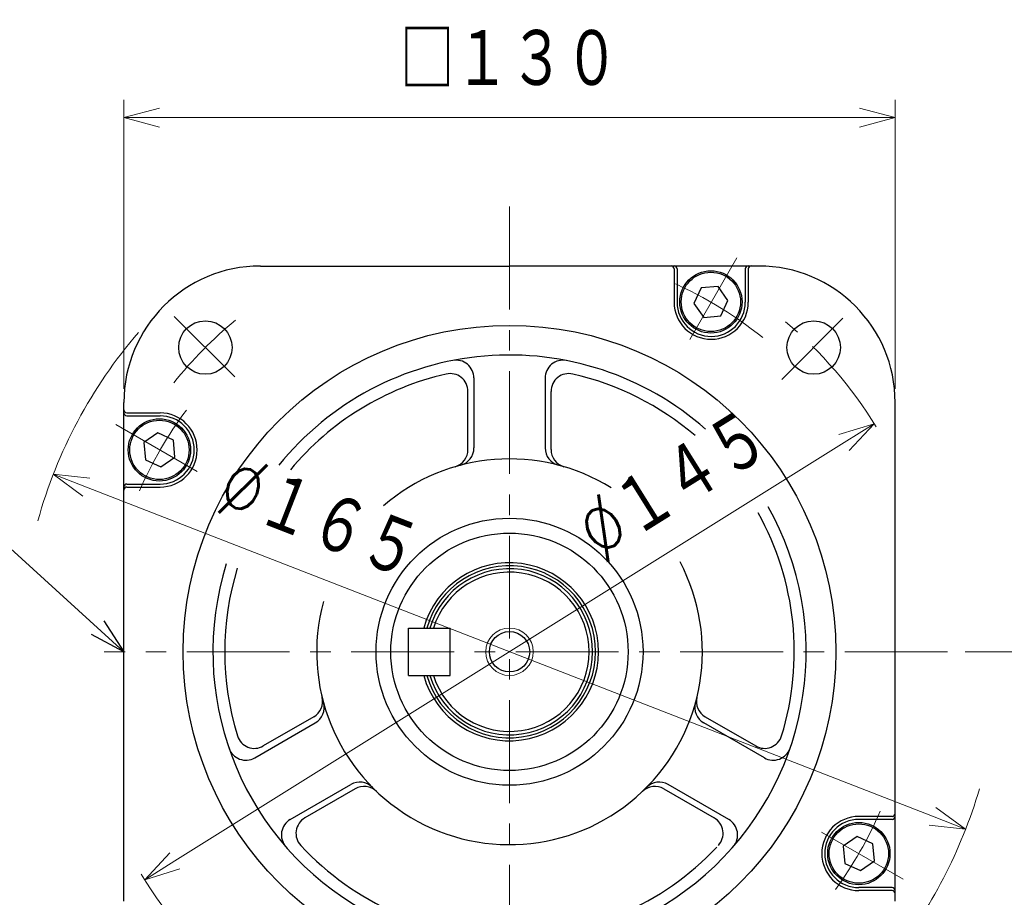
# Model space of a CAD drawing. Header units: millimetres. Extents: x 0 to 1300, y 0 to 891.
# Tile 146 of 148: x 812 to 978, y 559 to 707. Entities that reach past the tile are written whole.
import ezdxf

# ---------------------------------------------------------------- set-up
doc = ezdxf.new("R2010")
doc.units = ezdxf.units.MM
doc.header["$LTSCALE"] = 0.545669
doc.linetypes.add('CENTER', pattern=[50.8, 31.75, -6.35, 6.35, -6.35])
doc.layers.add('NoLayerName_001', color=7, linetype='Continuous')
doc.styles.get("Standard").update_dxf_attribs({"font": 'txt', "bigfont": 'extfont2'})
doc.dimstyles.get("Standard").update_dxf_attribs({"dimtxt": 2.5, "dimasz": 2.5, "dimexe": 1, "dimexo": 1, "dimtad": 1, "dimdec": 3, "dimzin": 0, "dimdsep": 46, "dimtxsty": 'Standard', "dimcen": 2.5, "dimadec": 3, "dimazin": 0, "dimtfac": 0.75, "dimtdec": 3, "dimtmove": 0, "dimatfit": 3, "dimfxl": 1, "dimarcsym": 0})

# ---------------------------------------------------------------- blocks, each defined once
blk = doc.blocks.new('_OPEN30')
at = {"color": 0, "linetype": 'ByBlock', "lineweight": -2}
for p, q in [((-1, 0.267949), (0, 0)), ((0, 0), (-1, -0.267949)), ((0, 0), (-1, 0))]:
    blk.add_line(p, q, dxfattribs=at)
blk = doc.blocks.new('*D42')
at = {"layer": 'Defpoints', "color": 0}
for p in [(829.99, 690), (829.99, 641.31), (959.99, 641.31)]:
    blk.add_point(p, dxfattribs=at)
at = {"layer": 'NoLayerName_001', "color": 0, "linetype": 'Continuous', "lineweight": 13}
for p, q in [((829.99, 644.31), (829.99, 693)), ((959.99, 644.31), (959.99, 693)), ((953.99, 690), (835.99, 690))]:
    blk.add_line(p, q, dxfattribs=at)
at = {"layer": 'NoLayerName_001', "color": 0, "lineweight": 13, "xscale": 6, "yscale": 6, "zscale": 6, "rotation": 180}
blk.add_blockref('_OPEN30', (829.99, 690), dxfattribs=at)
at = {"layer": 'NoLayerName_001', "color": 0, "lineweight": 13, "xscale": 6, "yscale": 6, "zscale": 6}
blk.add_blockref('_OPEN30', (959.99, 690), dxfattribs=at)
at = {"layer": 'NoLayerName_001', "color": 0, "lineweight": 13, "insert": (894.99, 699.76), "char_height": 10.5, "attachment_point": 5}
blk.add_mtext('\\W0.8000;□１３０', dxfattribs=at)
blk = doc.blocks.new('*D43')
at = {"layer": 'Defpoints', "color": 0}
for p in [(818.1, 629.91), (971.88, 570.1)]:
    blk.add_point(p, dxfattribs=at)
at = {"layer": 'NoLayerName_001', "color": 0, "linetype": 'Continuous', "lineweight": 13}
blk.add_line((823.7, 627.73), (966.29, 572.28), dxfattribs=at)
at = {"layer": 'NoLayerName_001', "color": 0, "lineweight": 13, "xscale": 6, "yscale": 6, "zscale": 6}
for p, rotation in [((818.1, 629.91), 158.7494944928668), ((971.88, 570.1), 338.7494944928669)]:
    blk.add_blockref('_OPEN30', p, dxfattribs=dict(at, rotation=rotation))
at = {"layer": 'NoLayerName_001', "color": 0, "lineweight": 13, "insert": (862.98, 622.44), "char_height": 10.5, "attachment_point": 5, "rotation": 338.7495}
blk.add_mtext('\\W0.8000;%%c１６５', dxfattribs=at)
blk = doc.blocks.new('*D44')
at = {"layer": 'Defpoints', "color": 0}
for p in [(956.47, 638.43), (833.51, 561.58)]:
    blk.add_point(p, dxfattribs=at)
at = {"layer": 'NoLayerName_001', "color": 0, "linetype": 'Continuous', "lineweight": 13}
blk.add_line((951.39, 635.25), (838.6, 564.76), dxfattribs=at)
at = {"layer": 'NoLayerName_001', "color": 0, "lineweight": 13, "xscale": 6, "yscale": 6, "zscale": 6}
for p, rotation in [((956.47, 638.43), 32.00538320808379), ((833.51, 561.58), 212.0053832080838)]:
    blk.add_blockref('_OPEN30', p, dxfattribs=dict(at, rotation=rotation))
at = {"layer": 'NoLayerName_001', "color": 0, "lineweight": 13, "insert": (922.56, 628.17), "char_height": 10.5, "attachment_point": 5, "rotation": 32.0054}
blk.add_mtext('\\W0.8000;%%c１４５', dxfattribs=at)
blk = doc.blocks.new('*D60')
at = {"layer": 'Defpoints', "color": 0}
for p in [(968.82, 600), (906, 464.6), (981.87, 464.6)]:
    blk.add_point(p, dxfattribs=at)
at = {"layer": 'NoLayerName_001', "color": 0, "linetype": 'Continuous', "lineweight": 13}
for p, q in [((971.82, 600), (984.87, 600)), ((981.87, 594), (981.87, 470.6)), ((909, 464.6), (984.87, 464.6))]:
    blk.add_line(p, q, dxfattribs=at)
at = {"layer": 'NoLayerName_001', "color": 0, "lineweight": 13, "xscale": 6, "yscale": 6, "zscale": 6}
for p, rotation in [((981.87, 600), 90), ((981.87, 464.6), 270)]:
    blk.add_blockref('_OPEN30', p, dxfattribs=dict(at, rotation=rotation))
at = {"layer": 'NoLayerName_001', "color": 0, "lineweight": 13, "insert": (972.57, 530.66), "char_height": 10.5, "attachment_point": 5, "rotation": 90}
blk.add_mtext('\\W0.8000;１３６', dxfattribs=at)
blk = doc.blocks.new('ETC_0001')
at = {"color": 7, "linetype": 'Continuous', "lineweight": 25}
for p, q in [((2.36, 5.75), (0, 4.1)), ((4.98, 4.53), (2.36, 5.75)), ((0, 4.1), (0.25, 1.22)), ((5.23, 1.66), (4.98, 4.53)), ((0.25, 1.22), (2.87, 0)), ((2.87, 0), (5.23, 1.66))]:
    blk.add_line(p, q, dxfattribs=at)
blk = doc.blocks.new('ETC_0002')
at = {"color": 7, "linetype": 'Continuous', "lineweight": 25}
for p, q in [((1.22, 4.98), (0, 2.36)), ((4.1, 5.23), (1.22, 4.98)), ((5.75, 2.87), (4.1, 5.23)), ((0, 2.36), (1.66, 0)), ((4.53, 0.25), (5.75, 2.87)), ((1.66, 0), (4.53, 0.25))]:
    blk.add_line(p, q, dxfattribs=at)
blk = doc.blocks.new('ETC_0003')
at = {"color": 7, "linetype": 'Continuous', "lineweight": 25}
for p, q in [((2.36, 5.75), (0, 4.1)), ((4.98, 4.53), (2.36, 5.75)), ((0, 4.1), (0.25, 1.22)), ((5.23, 1.66), (4.98, 4.53)), ((0.25, 1.22), (2.87, 0)), ((2.87, 0), (5.23, 1.66))]:
    blk.add_line(p, q, dxfattribs=at)

msp = doc.modelspace()

# ---------------------------------------------------------------- linework, layer by layer
at = {"layer": 'NoLayerName_001', "color": 4, "linetype": 'CENTER', "lineweight": 13}
for p, q in [((895, 675), (895, 450)), ((925.37222507, 652.62102404), (933.31237012, 666.37375862)), ((848.67743534, 646.32356466), (838.49677843, 656.50422157)), ((940.88449301, 645.88549301), (951.18445449, 656.18545449)), ((842.37743858, 630.38189487), (828.624704, 638.32203992)), ((968.81931393, 600), (826.68466412, 600)), ((947.61135424, 569.62623754), (961.36408882, 561.6860925))]:
    msp.add_line(p, q, dxfattribs=at)
at = {"layer": 'NoLayerName_001', "color": 7, "linetype": 'Continuous', "lineweight": 25}
for p, q in [((853, 665), (895, 665)), ((937, 665), (895, 665)), ((922.74578055, 664.50558555), (922.74578055, 658.89531147)), ((923.24578055, 664.50558555), (923.24578055, 658.89531147)), ((934.74578055, 664.50558555), (934.74578055, 658.89531147)), ((935.24578055, 664.50558555), (935.24578055, 658.89531147)), ((889, 646.13025038), (889, 634.34020967)), ((901, 646.13025038), (901, 634.34020967)), ((888, 634.06244266), (888, 643.87482194)), ((902, 634.06244266), (902, 643.87482194)), ((830, 558), (830, 642)), ((960, 558), (960, 642)), ((830.49287707, 640.25545034), (836.10315115, 640.25545034)), ((830.49287707, 639.75545034), (836.10315115, 639.75545034)), ((830.49287707, 628.25545034), (836.10315115, 628.25545034)), ((830.49287707, 627.75545034), (836.10315115, 627.75545034)), ((878, 604), (885, 604)), ((878, 596), (878, 604)), ((885, 596), (885, 604)), ((878, 596), (885, 596)), ((852.05003129, 582.13102723), (862.26050606, 588.02604759)), ((862.00105934, 589.0309565), (853.50328962, 584.12476686)), ((937.94996871, 582.13102723), (927.73949394, 588.02604759)), ((927.99894066, 589.0309565), (936.49671038, 584.12476686)), ((858.05003129, 571.73872239), (868.26050606, 577.63374274)), ((931.94996871, 571.73872239), (921.73949394, 577.63374274)), ((869.00105934, 576.90660084), (860.50328962, 572.00041121)), ((920.99894066, 576.90660084), (929.49671038, 572.00041121)), ((959.49591575, 572.25268207), (953.88564167, 572.25268207)), ((959.49591575, 571.75268207), (953.88564167, 571.75268207)), ((959.49591575, 560.25268207), (953.88564167, 560.25268207)), ((959.49591575, 559.75268207), (953.88564167, 559.75268207))]:
    msp.add_line(p, q, dxfattribs=at)
for centre, radius in [((928.94422002, 658.94883199), 5.25), ((928.94422002, 658.94883199), 5), ((843.735, 651.265), 4.5), ((946.265, 651.265), 4.5), ((895, 600), 55), ((835.98848258, 634.01503787), 5.25), ((835.98848258, 634.01503787), 5), ((895, 600), 22.5), ((894.99439641, 599.99197146), 20), ((895, 600), 3.4), ((953.87801414, 565.99309455), 5.25), ((953.87801414, 565.99309455), 5)]:
    msp.add_circle(centre, radius, dxfattribs=at)
at = {"layer": 'NoLayerName_001', "color": 4, "linetype": 'Continuous', "lineweight": 13}
msp.add_circle((895, 600), 4, dxfattribs=at)
at = {"layer": 'NoLayerName_001', "color": 7, "linetype": 'Continuous', "lineweight": 25}
for centre, radius, start, end in [((853, 642), 23, 90, 180), ((922.24578055, 664.50558555), 0.5, 0, 90), ((922.74578055, 664.50558555), 0.5, 0, 90), ((935.24578055, 664.50558555), 0.5, 90, 180), ((935.74578055, 664.50558555), 0.5, 90, 180), ((937, 642), 23, 0, 90), ((928.99578055, 658.89531148), 6.25, 180, 0), ((928.99578055, 658.89531148), 5.75, 180, 0), ((895, 600), 50, 48.6359406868, 141.047574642), ((886, 646.13025038), 3, 0, 101.039714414), ((904, 646.13025038), 3, 78.960285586, 180), ((895, 600), 48, 102.8395884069, 140.2839473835), ((885, 643.87482194), 3, 0, 102.8395884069), ((905, 643.87482194), 3, 77.1604115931, 180), ((895, 600), 48, 49.3503684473, 77.1604115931), ((830.49287707, 640.75545034), 0.5, 180, 270), ((830.49287707, 640.25545034), 0.5, 180, 270), ((836.10315114, 634.00545035), 6.25, 270, 90), ((836.10315114, 634.00545035), 5.75, 270, 90), ((885, 634.06244266), 3, 286.361103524, 360), ((886, 634.34020967), 3, 284.6859726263, 0), ((904, 634.34020967), 3, 180, 255.3140273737), ((905, 634.06244266), 3, 180, 253.638896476), ((895, 600), 32.5, 58.128841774, 130.8584106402), ((830.49287707, 627.75545034), 0.5, 90, 180), ((830.49287707, 627.25545034), 0.5, 90, 180), ((895, 600), 50, 162.7577581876, 29.2713425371), ((895, 600), 48, 342.8395884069, 29.1573321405), ((895, 600), 48, 162.9250595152, 197.1604115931), ((895, 600), 32.5, 164.9229635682, 27.7969798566), ((895, 600), 15, 195.4660099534, 164.5339900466), ((895, 600), 14.5, 196.0133944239, 163.9866055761), ((895, 600), 14, 196.601549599, 163.398450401), ((895, 600), 13.4225, 197.3379428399, 162.6620571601), ((860.50105934, 591.62903271), 3, 300, 13.638896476), ((860.76050606, 590.6241238), 3, 300, 15.3140273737), ((929.23949394, 590.6241238), 3, 164.6859726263, 240), ((929.49894066, 591.62903271), 3, 166.361103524, 240), ((852.00328962, 586.72284307), 3, 197.1604115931, 300), ((937.99671038, 586.72284307), 3, 240, 342.8395884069), ((850.55003129, 584.72910344), 3, 198.960285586, 300), ((939.44996871, 584.72910344), 3, 240, 341.039714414), ((869.76050606, 575.03566653), 3, 44.6859726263, 120), ((920.23949394, 575.03566653), 3, 60, 135.3140273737), ((870.50105934, 574.30852463), 3, 46.361103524, 120), ((919.49894066, 574.30852463), 3, 60, 133.638896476), ((959.49591575, 572.75268207), 0.5, 270, 0), ((859.55003129, 569.14064618), 3, 120, 221.039714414), ((862.00328962, 569.40233499), 3, 120, 222.8395884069), ((927.99671038, 569.40233499), 3, 317.1604115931, 60), ((930.44996871, 569.14064618), 3, 318.960285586, 60), ((953.88564168, 566.00268207), 6.25, 90, 270), ((953.88564168, 566.00268207), 5.75, 90, 270), ((959.49591575, 572.25268207), 0.5, 270, 0), ((895, 600), 48, 222.8395884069, 316.7018555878), ((959.49591575, 559.75268207), 0.5, 0, 90), ((959.49591575, 559.25268207), 0.5, 0, 90)]:
    msp.add_arc(centre, radius, start, end, dxfattribs=at)
at = {"layer": 'NoLayerName_001', "color": 4, "linetype": 'CENTER', "lineweight": 13}
for centre, radius, start, end in [((894.99439641, 599.99863926), 68, 51.1205011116, 67.5143210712), ((895, 600), 72.5, 129.5773189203, 141.3085504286), ((894.99688241, 600), 72.5, 31.5239018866, 50.098830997), ((894.99439641, 599.99863926), 68, 143.2133375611, 156.5179688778), ((894.99439641, 599.99863926), 68, 323.9237952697, 336.7148846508), ((894.99688241, 600), 72.5, 211.1227812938, 231.0410453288)]:
    msp.add_arc(centre, radius, start, end, dxfattribs=at)
at = {"layer": 'NoLayerName_001', "color": 4, "linetype": 'Continuous', "lineweight": 13}
for start, end in [(139.304099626, 164.4948704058), (321.153327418, 343.7510115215)]:
    msp.add_arc((894.99439641, 600.00406621), 82.5, start, end, dxfattribs=at)

# ---------------------------------------------------------------- block references
for name, p in [('ETC_0002', (926.06817627, 656.3324585)), ('ETC_0003', (833.37225342, 631.13897705)), ('ETC_0001', (951.26165771, 563.11712646))]:
    msp.add_blockref(name, p)

# ---------------------------------------------------------------- dimensions: what is measured, and where the dimension line sits
at = {"layer": 'NoLayerName_001', "color": 3, "linetype": 'Continuous', "lineweight": 13}
for base, p1, p2, angle, text, override, picture, middle in [((829.99439641, 690.00406621), (959.99439641, 641.31106621), (829.99439641, 641.31106621), 180, '\\W0.8000;□１３０', {"dimtxt": 10.5, "dimasz": 6, "dimexe": 3, "dimexo": 3, "dimgap": 3, "dimdec": 8, "dimzin": 8, "dimpost": '□<>', "dimblk": 'OPEN30', "dimclrd": 0, "dimclre": 0, "dimclrt": 0, "dimtp": 0, "dimtm": 0, "dimlwd": 13, "dimlwe": 13}, '*D42', (894.99439641, 690.00406621)), ((981.86808433, 464.6), (968.81931393, 600), (906, 464.6), 270, '\\W0.8000;１３６', {"dimtxt": 10.5, "dimasz": 6, "dimexe": 3, "dimexo": 3, "dimgap": 3, "dimdec": 8, "dimzin": 8, "dimblk": 'OPEN30', "dimclrd": 0, "dimclre": 0, "dimclrt": 0, "dimtp": 0, "dimtm": 0, "dimlwd": 13, "dimlwe": 13}, '*D60', (981.86808433, 530.65965147))]:
    dim = msp.add_linear_dim(base=base, p1=p1, p2=p2, angle=angle, text=text, dimstyle='Standard', override=override, dxfattribs=at)
    dim.commit()
    dim.dimension.update_dxf_attribs({"geometry": picture, "text_midpoint": middle, "dimtype": 160})
for p1, p2, text, picture, middle in [((833.51451937, 561.57914306), (956.47427345, 638.42898936), '\\W0.8000;%%c１４５', '*D44', (927.47358513, 620.30355916)), ((971.88478181, 570.10224966), (818.10401101, 629.90588275), '\\W0.8000;%%c１６５', '*D43', (859.60687916, 613.76587847))]:
    dim = msp.add_diameter_dim_2p(p1=p1, p2=p2, text=text, dimstyle='Standard', override={"dimtxt": 10.5, "dimasz": 6, "dimexe": 3, "dimexo": 3, "dimgap": 3, "dimdec": 8, "dimzin": 8, "dimpost": '%%c<>', "dimblk": 'OPEN30', "dimcen": 0, "dimclrd": 0, "dimclre": 0, "dimclrt": 0, "dimtp": 0, "dimtm": 0, "dimatfit": 2, "dimlwd": 13, "dimlwe": 13}, dxfattribs=at)
    dim.commit()
    dim.dimension.update_dxf_attribs({"geometry": picture, "text_midpoint": middle, "dimtype": 163})

# ---------------------------------------------------------------- leaders
at = {"layer": 'NoLayerName_001', "color": 3, "linetype": 'Continuous', "lineweight": 13, "annotation_type": 0, "has_hookline": 1, "hookline_direction": 1, "text_width": 39.1739586}
msp.add_leader([(830, 600), (810.87500207, 617.37499904), (804.87500207, 617.37499904)], dimstyle='Standard', override={"dimtxt": 10.5, "dimasz": 6, "dimldrblk": 'OPEN30'}, dxfattribs=at)

doc.saveas('drawing.dxf')
